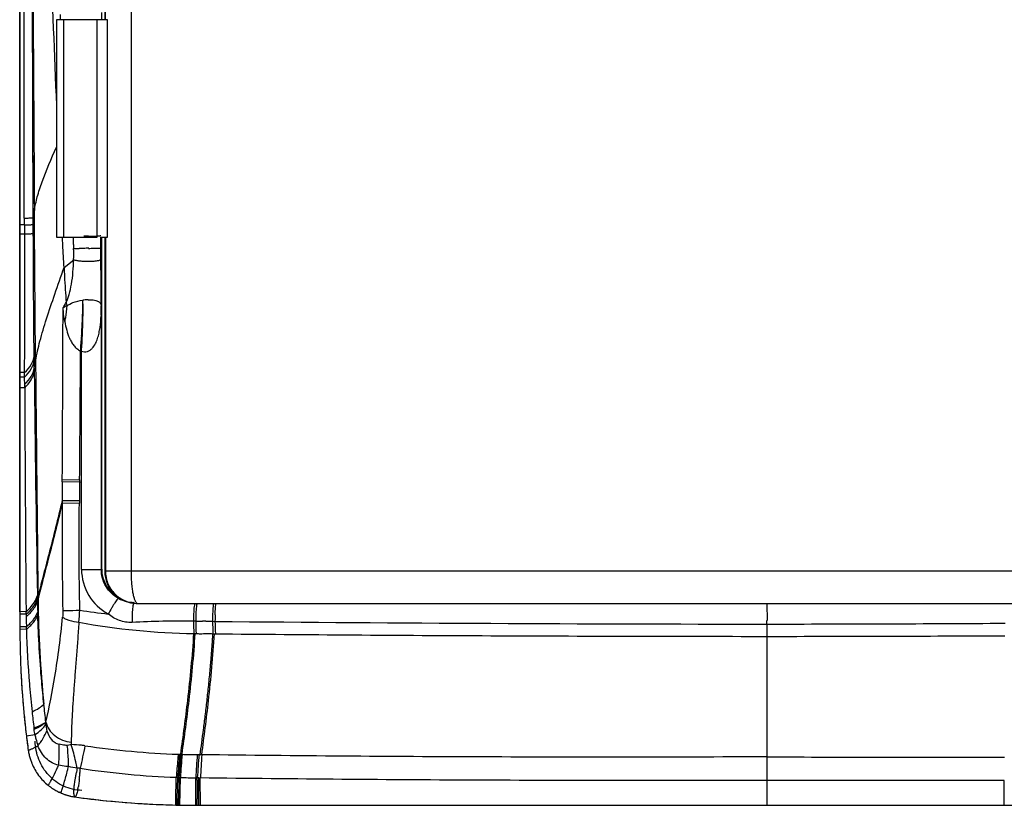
# Model space of a CAD drawing. Header units: millimetres. Extents: x 479 to 927, y 26 to 485.
# Tile 1 of 4: x 479 to 703, y 26 to 205. Entities that reach past the tile are written whole.
import ezdxf

# ---------------------------------------------------------------- set-up
doc = ezdxf.new("R2010")
doc.units = ezdxf.units.MM
doc.header["$LTSCALE"] = 30.734
doc.layers.get('0').update_dxf_attribs({"linetype": 'CONTINUOUS'})

msp = doc.modelspace()

# ---------------------------------------------------------------- linework, layer by layer
at = {"color": 7, "linetype": 'Continuous'}
for p, q in [((504.15, 430.63), (504.15, 79.76)), ((498.17, 305.21), (498.17, 205.18)), ((498.31, 205.18), (498.31, 305.21)), ((487.21, 205.18), (487.21, 155.71)), ((498.79, 205.18), (487.21, 205.18)), ((488.88, 155.71), (488.88, 205.18)), ((496.42, 155.71), (496.42, 205.18)), ((498.79, 155.71), (498.79, 205.18)), ((487.21, 155.71), (496.42, 155.71)), ((497.31, 155.71), (498.79, 155.71)), ((498.17, 155.71), (498.17, 79.76)), ((498.31, 155.71), (498.31, 79.76)), ((799.57, 79.76), (498.17, 79.76)), ((505.67, 72.4), (792.06, 72.4)), ((492.96, 29.86), (492.96, 29.87)), ((514.92, 26.52), (514.32, 26.52))]:
    msp.add_line(p, q, dxfattribs=at)
at = {"color": 6, "linetype": 'Continuous'}
for p, q in [((478.82, 158.52), (478.89, 353.41)), ((478.88, 353.41), (478.85, 158.52)), ((479.85, 160.05), (479.87, 255.96)), ((481.91, 160.14), (481.59, 255.96)), ((488.12, 205.17), (488.1, 206.35)), ((497.42, 206.85), (497.42, 205.18)), ((481.92, 156.54), (481.78, 192.21)), ((481.91, 160.14), (482.16, 161.78)), ((478.82, 158.52), (478.82, 158.52)), ((479.86, 158.52), (478.82, 158.52)), ((478.85, 158.52), (478.87, 156.47)), ((478.87, 155.58), (478.86, 158.52)), ((479.96, 156.46), (479.95, 158.52)), ((478.87, 156.47), (478.86, 156.47)), ((478.86, 156.47), (479.96, 156.46)), ((478.87, 70.49), (478.87, 155.58)), ((497.31, 153.17), (497.31, 155.71)), ((497.47, 80.22), (497.47, 155.71)), ((488.92, 148.8), (491.1, 150.58)), ((497.39, 139.96), (497.39, 80.14)), ((492.89, 80.14), (492.89, 129.8)), ((482.13, 125.93), (482.43, 127.62)), ((482.13, 125.92), (482.14, 125.14)), ((479.94, 124.91), (478.85, 124.9)), ((478.85, 124.9), (478.87, 124.9)), ((478.85, 124.9), (478.87, 67.06)), ((479.94, 123.9), (478.85, 123.9)), ((479.95, 121.45), (478.85, 121.45)), ((479.95, 121.45), (479.95, 122.24)), ((488.51, 100.58), (492.45, 100.54)), ((492.44, 99.99), (488.51, 100.04)), ((492.45, 100.54), (492.39, 95.19)), ((492.89, 99.93), (492.44, 99.99)), ((488.47, 95.24), (492.39, 95.19)), ((488.48, 95.82), (492.4, 95.78)), ((492.89, 80.14), (497.39, 80.14)), ((482.87, 73.42), (482.98, 73.89)), ((482.88, 72.85), (482.99, 73.31)), ((482.99, 73.31), (482.98, 73.89)), ((480.27, 70.52), (478.86, 70.49)), ((478.86, 70.49), (478.87, 70.49)), ((478.86, 69.97), (478.87, 69.97)), ((478.86, 69.97), (478.86, 69.97)), ((478.88, 69.97), (478.86, 69.97)), ((518.88, 68.35), (518.37, 68.36)), ((519.47, 68.34), (519.91, 68.34)), ((520.05, 68.34), (520.2, 68.34)), ((521.18, 68.34), (520.39, 68.34)), ((521.37, 68.33), (521.48, 68.33)), ((521.63, 68.33), (522.1, 68.33)), ((522.69, 68.32), (523.25, 68.31)), ((480.34, 67.09), (478.87, 67.06)), ((478.87, 67.06), (478.87, 65.02)), ((480.36, 66.51), (478.87, 66.47)), ((480.35, 66.9), (480.34, 67.09)), ((480.36, 66.51), (480.35, 66.9)), ((518.76, 65.54), (518.97, 65.54)), ((648.87, 37.49), (648.87, 64.9)), ((479.07, 57.4), (479.09, 57.16)), ((479.09, 57.39), (479.11, 57.15)), ((479.09, 57.16), (479.1, 56.79)), ((482.28, 42.48), (480.34, 42.23)), ((482.45, 39.73), (482.5, 39.75)), ((482.5, 39.75), (482.67, 39.83)), ((482.67, 39.83), (482.97, 39.98)), ((514.88, 38.09), (515.19, 38.08)), ((515.46, 38.08), (515.76, 38.07)), ((519.24, 37.99), (519.59, 37.99)), ((520.26, 37.98), (519.87, 37.98)), ((514.34, 27.59), (514.46, 32.82)), ((514.79, 32.81), (514.46, 32.82)), ((514.68, 28), (514.79, 32.81)), ((515.06, 32.8), (514.79, 32.81)), ((515.26, 26.5), (515.38, 32.79)), ((518.86, 27.53), (518.87, 32.71)), ((519.23, 32.17), (519.23, 32.71)), ((519.56, 32.7), (519.92, 32.7)), ((519.93, 26.47), (519.92, 32.7)), ((648.87, 26.5), (648.87, 32.13)), ((702.87, 26.49), (702.87, 32.14)), ((514.34, 27.59), (514.35, 28)), ((514.67, 27.59), (514.68, 27.96)), ((514.68, 27.96), (514.68, 28)), ((514.94, 27.58), (514.95, 27.96)), ((514.95, 27.96), (514.95, 27.99)), ((518.87, 26.47), (518.86, 27.95)), ((519.22, 27.92), (519.22, 27.95)), ((519.22, 27.54), (519.22, 27.92)), ((514.32, 26.52), (514.64, 26.51)), ((514.64, 26.51), (515.26, 26.5)), ((515.26, 26.5), (515.26, 26.51)), ((518.87, 26.47), (519.56, 26.47)), ((519.23, 26.47), (519.23, 26.49)), ((519.56, 26.47), (519.56, 26.49)), ((519.56, 26.47), (519.93, 26.47)), ((519.93, 26.47), (648.87, 26.47)), ((648.87, 26.47), (648.87, 26.5)), ((648.87, 26.47), (800.26, 26.47)), ((702.87, 26.47), (702.87, 26.49))]:
    msp.add_line(p, q, dxfattribs=at)
for points in [[(481.78, 192.21), (481.68, 224.15), (481.59, 255.96)], [(478.86, 156.47), (478.86, 134.94), (478.85, 124.9)], [(518.76, 65.54), (518.83, 65.54), (518.9, 65.54), (518.97, 65.53)]]:
    msp.add_lwpolyline(points, dxfattribs=at)
for centre, radius, start, end in [((24198.06, 331.46), 23716.51, 180.182394, 180.409907), ((-7489.92, 145.72), 7969.89, 359.850379, 0.07721), ((-136.1, 147.53), 627.2, 0.59759, 0.74691), ((493.33, 664.32), 508.36, 270.1327, 270.2529), ((494.5, 409.71), 253.74, 270.2423, 270.4345), ((802.5, 157.76), 311.45, 180.678, 180.8555), ((437.83, 151.85), 53.28, 358.6334, 1.3547), ((496.2, -59.66), 212.84, 90.756, 91.0319), ((497.23, -132.64), 285.83, 90.5447, 90.7689), ((494.68, 131.6), 9.87, 93.0075, 98.603), ((413.91, 139.4), 79.32, 1.2783, 1.4165), ((433.61, 141.04), 59.59, 0.1325, 0.3063), ((421.56, 141.05), 71.64, 359.242, 0.1023), ((404.36, 139.21), 88.87, 0.5709, 1.2641), ((494.69, 131.54), 9.93, 91.8396, 93.0547), ((-11003.6, 172.27), 11492.33, 359.642535, 359.8375), ((381.51, 139.05), 111.72, 359.3584, 0.5342), ((512.63, 139.14), 15.35, 175.5562, 181.8801), ((494.42, 140.87), 2.96, 349.5644, 359.6815), ((663.71, 143.17), 166.35, 180.7974, 181.1045), ((339.07, 143.18), 154.16, 356.5402, 357.6089), ((344.1, 142.97), 149.13, 357.6112, 358.0178), ((360.6, 139.32), 132.62, 357.6404, 358.8823), ((366.88, 139.19), 126.35, 358.8876, 359.369), ((512.87, 139.15), 15.59, 181.8697, 185.0012), ((287.81, 146.62), 205.54, 355.3102, 356.291), ((355.83, 139.53), 137.4, 355.9366, 357.4021), ((333.92, 143.49), 159.32, 356.3394, 356.5394), ((358.56, 139.41), 134.67, 357.4031, 357.6414), ((-6687.09, 166.72), 7179.85, 359.471806, 359.705453), ((493.85, 143.41), 13.65, 264.9773, 265.9443), ((22086.28, 322.67), 21604.73, 180.517263, 180.659768), ((6454.03, 183.53), 5972.18, 180.560184, 181.049091), ((10977.2, 161.11), 10497.32, 180.216479, 180.494486), ((2338.48, 82.61), 1850.06, 179.46027, 179.59069), ((504.4, 80.15), 11.51, 180.0444, 241.9316), ((536.27, 74.77), 53.42, 180.6329, 181.4462), ((701.09, 75.97), 218.24, 180.8208, 181.4539), ((752.36, 76.42), 269.39, 180.6608, 185.7457), ((504.89, 80.13), 7.5, 241.822, 269.8789), ((472.41, 78.8), 12.28, 309.9272, 313.0944), ((414.53, 75.44), 78.11, 354.6058, 356.6323), ((516.86, 228.58), 159.6, 261.2244, 263.5699), ((556.29, 68.58), 37.92, 178.4256, 180.3373), ((556.73, 68.59), 37.85, 178.4248, 180.0107), ((561.88, 68.58), 39.19, 178.4684, 180.007), ((561.46, 68.6), 38.2, 178.1845, 180.0397), ((584.58, 70.35), 104.29, 180.5299, 181.3647), ((546.92, 69.54), 66.62, 181.4352, 182.1016), ((474.31, 74.77), 9.75, 316.4491, 317.5296), ((474.71, 73.89), 9.27, 317.1937, 318.465), ((475.11, 73.53), 8.74, 318.4603, 320.2457), ((476.65, 72.36), 6.8, 325.6702, 327.5116), ((520.73, 223.9), 158.37, 259.656, 269.176), ((516.46, -176.31), 244.68, 89.5524, 92.8298), ((606.86, 69.83), 88.51, 180.953, 182.7783), ((607.3, 69.83), 88.44, 180.9587, 182.7866), ((557.59, 68.58), 38.71, 179.9995, 180.331), ((582.11, 68.63), 59.42, 180.0546, 180.3014), ((613.93, 70.01), 91.25, 181.064, 182.8378), ((617.78, 70.12), 94.54, 181.0936, 182.8092), ((663.02, 15647.62), 15579.94, 269.486015, 269.947964), ((268.39, 68.14), 380.47, 359.9319, 0.0571), ((624.34, 14800), 14732.33, 270.095403, 270.30614), ((677.43, 66.49), 198.56, 180.4265, 182.2988), ((471.9, 76.86), 13.37, 309.2115, 310.0052), ((707.63, 72.62), 227.36, 181.54, 184.6857), ((627.38, 17993.37), 17928.49, 270.068653, 270.24162), ((679.88, 66.57), 201.02, 182.2938, 182.6168), ((680.31, 66.59), 201.44, 182.79, 184.2886), ((714, 73.06), 233.74, 184.78, 186.2205), ((679.97, 66.57), 201.1, 184.2891, 184.4533), ((680.07, 66.58), 201.2, 184.4533, 184.6032), ((680.17, 66.59), 201.31, 184.6032, 184.8316), ((680.46, 66.61), 201.59, 184.8317, 185.858), ((717.46, 73.44), 237.23, 186.2207, 187.1198), ((680.69, 66.64), 201.83, 185.8579, 186.945), ((493.23, 45.24), 8.46, 178.8786, 182.3449), ((680.44, 66.6), 201.57, 186.945, 187.3224), ((679.87, 66.53), 201, 187.3222, 187.8728), ((505.83, 47.59), 24.09, 192.2305, 194.3826), ((507.2, 47.96), 25.51, 194.4287, 198.2345), ((568.22, 40.77), 77.67, 179.9556, 180.3727), ((492.55, 40.63), 11.9, 187.8733, 188.6849), ((492.6, 40.64), 11.95, 188.6848, 189.3989), ((492.77, 40.67), 12.12, 189.4082, 193.8804), ((461.39, 83.51), 48.59, 295.0128, 295.3052), ((449.04, 109.63), 77.48, 295.307, 295.5403), ((852.84, -36.43), 367.22, 167.9833, 168.8023), ((520.87, 221.95), 183.96, 261.4953, 268.1333), ((493.01, 40.73), 12.37, 193.8796, 198.2206), ((493.17, 40.78), 12.54, 198.2187, 202.0042), ((493.23, 40.8), 12.6, 202.0016, 202.4091), ((1051.09, -5.11), 537.64, 175.3916, 175.9549), ((1009.52, -2.25), 495.71, 175.3342, 175.9454), ((1051.52, -4.18), 537.42, 175.4913, 176.0551), ((523.87, 328.97), 291.02, 268.4034, 269.0866), ((937.85, 6.26), 419.82, 175.6655, 176.3875), ((945.83, 6.33), 427.41, 175.7533, 176.4624), ((948.16, 8.32), 428.92, 176.0355, 176.742), ((681.44, 7553.49), 7516.07, 269.751705, 270.163529), ((266.2, 139.15), 244.5, 334.8011, 334.9338), ((590.63, 13.75), 100.98, 168.4141, 168.9261), ((440.9, 38.05), 51.81, 354.4069, 355.4147), ((443.51, 37.84), 49.18, 355.4099, 356.5422), ((521.18, 221.51), 188.8, 261.294, 267.9597), ((458.48, 46.93), 31.24, 332.4229, 332.5488), ((529.24, 25.68), 38.43, 169.4701, 170.0127), ((542.72, 23.17), 52.15, 168.9752, 169.4677), ((436.57, 38.48), 56.15, 353.6754, 353.9385), ((438.2, 38.31), 54.51, 353.9376, 354.4125), ((1466.96, 8.99), 952.2, 178.56694, 178.85659), ((521.7, 272.24), 239.54, 268.4861, 269.3222), ((1603.51, 28.6), 1084.28, 179.8113, 180.03431), ((-1115.6, 28.48), 1635.17, 359.98029, 0.14814), ((483.98, 32.15), 1.74, 319.1507, 321.4401), ((493.26, 40.91), 12.7, 231.1975, 233.9759), ((483.38, 32.62), 2.5, 321.4568, 323.8573), ((482.66, 33.16), 3.4, 323.8002, 324.9931), ((492.73, 40.17), 11.79, 233.9062, 236.8947), ((492.27, 39.49), 10.97, 236.9501, 237.3938), ((493.75, 41.95), 13.85, 242.0091, 244.1211), ((493.16, 40.77), 12.53, 244.1879, 246.5903), ((493.21, 40.9), 12.67, 246.5755, 247.3622), ((493.2, 40.85), 12.62, 247.3604, 250.7316), ((500.61, 29.42), 9.54, 176.0942, 176.5163), ((511.17, 28.45), 20.15, 173.3329, 173.9072), ((481.62, 32.3), 10.66, 347.0263, 347.2307), ((479.81, 32.69), 12.52, 347.3041, 349.6002), ((476.62, 33.28), 15.77, 349.6039, 350.7847), ((493.17, 40.78), 12.54, 250.7339, 251.7349), ((493.16, 40.76), 12.52, 251.7352, 252.5362), ((493.17, 40.77), 12.53, 252.5365, 255.7355), ((493.16, 40.76), 12.52, 255.7358, 256.8208), ((493.16, 40.73), 12.48, 256.8207, 257.2155), ((493.06, 40.29), 12.04, 257.1892, 262), ((518.99, 227.43), 200.97, 262.1046, 266.2837), ((519.04, 228.21), 201.75, 266.2844, 266.4801), ((519.01, 227.69), 201.23, 266.4799, 266.9607), ((518.88, 224.95), 198.48, 266.9579, 268.6851), ((518.88, 224.49), 198.02, 268.9522, 269.9957)]:
    msp.add_arc(centre, radius, start, end, dxfattribs=at)
at = {"color": 7, "linetype": 'Continuous'}
for centre, radius, start, end in [((486.97, 57.15), 7.87, 179.9997, 182.7735), ((680.94, 66.65), 202.07, 182.8031, 186.9411), ((680.12, 66.57), 201.26, 186.9446, 187.8719), ((492.65, 40.65), 12, 187.8866, 189.431), ((488.63, 39.98), 7.93, 189.4272, 195.98), ((491.36, 36.06), 7.48, 245.4967, 246.1883), ((491.5, 36.38), 7.83, 246.2069, 249.288), ((493.17, 40.77), 12.53, 249.268, 250.7382), ((493.13, 40.68), 12.43, 250.7383, 252.5547), ((493.17, 40.79), 12.55, 252.5544, 253.5863), ((493.22, 40.96), 12.73, 253.5889, 255.7191), ((493.27, 41.16), 12.93, 255.7172, 257.1494), ((493.04, 40.11), 11.86, 257.0902, 261.9753), ((518.96, 227.23), 200.76, 262.1058, 268.6761)]:
    msp.add_arc(centre, radius, start, end, dxfattribs=at)
at = {"color": 6, "linetype": 'Continuous'}
msp.add_ellipse((504.97, 80.22), major_axis=(5.3, 5.3), ratio=0.999924, start_param=2.356233, end_param=3.430031, dxfattribs=at)
at = {"color": 7, "linetype": 'Continuous'}
msp.add_ellipse((505.53, 79.76), major_axis=(7.37, 0), ratio=0.999962, start_param=3.141593, end_param=4.712389, dxfattribs=at)
at = {"color": 6, "linetype": 'Continuous'}
for points, knots in [([(484.89, 255.96), (485.14, 244.21), (485.77, 220.78), (486.67, 197.36), (487.19, 185.68)], [0, 0, 0, 0, 0.50114, 1, 1, 1, 1]), ([(482.16, 161.79), (482.31, 162.82), (482.81, 165.02), (484.38, 169.87), (486, 173.59), (487.17, 176.17)], [0, 0, 0, 0, 0.205408, 0.442497, 1, 1, 1, 1]), ([(482.43, 127.63), (482.4, 130.41), (482.3, 141.8), (482.22, 153.19), (482.16, 161.79)], [0, 0, 0, 0, 0.244951, 1, 1, 1, 1]), ([(479.94, 160.05), (480.2, 160.05), (480.65, 160.07), (481.24, 160.09), (481.64, 160.11), (481.84, 160.12), (481.91, 160.14)], [0, 0, 0, 0, 0.395012, 0.69446, 0.89646, 1, 1, 1, 1]), ([(479.95, 158.52), (480.21, 158.53), (480.67, 158.53), (481.25, 158.55), (481.65, 158.57), (481.85, 158.58), (481.91, 158.59)], [0, 0, 0, 0, 0.39461, 0.693933, 0.896095, 1, 1, 1, 1]), ([(479.96, 156.46), (480.22, 156.47), (480.67, 156.48), (481.26, 156.5), (481.65, 156.52), (481.85, 156.53), (481.92, 156.54)], [0, 0, 0, 0, 0.394285, 0.693493, 0.89575, 1, 1, 1, 1]), ([(482.1, 128.65), (482.08, 130.9), (481.99, 140.19), (481.94, 149.49), (481.92, 156.52)], [0, 0, 0, 0, 0.242469, 1, 1, 1, 1]), ([(488.92, 148.8), (488.82, 150.53), (488.7, 152.83), (488.57, 155.13), (488.54, 155.71)], [0, 0, 0, 0, 0.750032, 1, 1, 1, 1]), ([(497.3, 155.98), (497.27, 155.98), (497.19, 155.98), (496.9, 155.97), (496.64, 155.97), (496.43, 155.97)], [0, 0, 0, 0, 0.084985, 0.284683, 1, 1, 1, 1]), ([(491.08, 153.11), (491.15, 153.11), (491.58, 153.13), (492, 153.14), (492.37, 153.14)], [0, 0, 0, 0, 0.152145, 1, 1, 1, 1]), ([(494.51, 153.17), (494.87, 153.17), (495.53, 153.18), (496.3, 153.18), (496.8, 153.18), (497.06, 153.18), (497.22, 153.17), (497.3, 153.17), (497.33, 153.17)], [0, 0, 0, 0, 0.381242, 0.699153, 0.821537, 0.914283, 0.974335, 1, 1, 1, 1]), ([(497.31, 150.64), (497.31, 150.85), (497.31, 151.69), (497.31, 152.53), (497.31, 153.17)], [0, 0, 0, 0, 0.248479, 1, 1, 1, 1]), ([(489.38, 140.86), (489.67, 141.44), (490.15, 142.81), (490.85, 146.04), (491.05, 148.71), (491.1, 150.58)], [0, 0, 0, 0, 0.196306, 0.434778, 1, 1, 1, 1]), ([(494.31, 150.16), (493.96, 150.16), (493.28, 150.18), (492.36, 150.26), (491.64, 150.39), (491.23, 150.5), (491.1, 150.58)], [0, 0, 0, 0, 0.324676, 0.619341, 0.852192, 1, 1, 1, 1]), ([(497.31, 150.64), (497.31, 150.6), (497.24, 150.51), (496.94, 150.39), (496.33, 150.26), (495.41, 150.18), (494.69, 150.16), (494.31, 150.16)], [0, 0, 0, 0, 0.036745, 0.099433, 0.313795, 0.627768, 1, 1, 1, 1]), ([(497.37, 140.85), (497.36, 141.46), (497.33, 144.72), (497.32, 147.99), (497.31, 150.64)], [0, 0, 0, 0, 0.187211, 1, 1, 1, 1]), ([(482.43, 127.63), (482.69, 129.11), (483.44, 132.29), (484.96, 137.32), (486.85, 142.89), (488.22, 146.78), (488.92, 148.8)], [0, 0, 0, 0, 0.20388, 0.442354, 0.710199, 1, 1, 1, 1]), ([(488.92, 148.8), (488.94, 148.13), (489.01, 146.47), (489.19, 143.82), (489.32, 141.85), (489.38, 140.86)], [0, 0, 0, 0, 0.2524, 0.626119, 1, 1, 1, 1]), ([(489.6, 140.13), (490.02, 140.39), (491.14, 141.03), (492.42, 141.26), (493.2, 141.36)], [0, 0, 0, 0, 0.386211, 1, 1, 1, 1]), ([(494.37, 141.46), (494.64, 141.47), (495.14, 141.47), (495.81, 141.41), (496.33, 141.26), (496.71, 141.12), (496.98, 140.94), (497.18, 140.67), (497.28, 140.47), (497.32, 140.33)], [0, 0, 0, 0, 0.241095, 0.439899, 0.59268, 0.709152, 0.800007, 0.877047, 1, 1, 1, 1]), ([(488.69, 139.68), (488.75, 139.76), (489, 140.14), (489.23, 140.54), (489.38, 140.86)], [0, 0, 0, 0, 0.226093, 1, 1, 1, 1]), ([(489.6, 140.13), (489.52, 140.08), (489.22, 139.92), (488.91, 139.76), (488.69, 139.68)], [0, 0, 0, 0, 0.283345, 1, 1, 1, 1]), ([(489.08, 136.49), (488.94, 137.28), (488.8, 138.34), (488.71, 139.41), (488.69, 139.68)], [0, 0, 0, 0, 0.748807, 1, 1, 1, 1]), ([(489.08, 136.49), (489.16, 136.79), (489.42, 137.99), (489.57, 139.21), (489.6, 140.13)], [0, 0, 0, 0, 0.254533, 1, 1, 1, 1]), ([(493.14, 137.81), (493.14, 138), (493.17, 138.77), (493.19, 139.53), (493.2, 140.1)], [0, 0, 0, 0, 0.256217, 1, 1, 1, 1]), ([(497.32, 140.33), (497.36, 140.23), (497.37, 140.1), (497.38, 139.98), (497.39, 139.96)], [0, 0, 0, 0, 0.851014, 1, 1, 1, 1]), ([(492.89, 129.8), (493.1, 129.71), (493.55, 129.59), (494.24, 129.68), (494.84, 129.99), (495.49, 130.56), (496.08, 131.47), (496.56, 132.66), (496.89, 133.9), (497.19, 135.61), (497.29, 136.92), (497.34, 137.79)], [0, 0, 0, 0, 0.065773, 0.131067, 0.194731, 0.256966, 0.379426, 0.501749, 0.624802, 0.748797, 1, 1, 1, 1]), ([(489.08, 136.49), (489.2, 135.85), (489.48, 134.58), (489.98, 133.04), (490.56, 131.88), (491.1, 131.05), (491.79, 130.33), (492.36, 129.98), (492.66, 129.81)], [0, 0, 0, 0, 0.248183, 0.496118, 0.619909, 0.744705, 0.87082, 1, 1, 1, 1]), ([(479.94, 124.91), (480.51, 125.45), (481.47, 126.58), (482, 127.98), (482.1, 128.65)], [0, 0, 0, 0, 0.537493, 1, 1, 1, 1]), ([(479.94, 123.9), (480.51, 124.45), (481.47, 125.57), (482.01, 126.97), (482.11, 127.63)], [0, 0, 0, 0, 0.539469, 1, 1, 1, 1]), ([(479.95, 122.24), (480.52, 122.77), (481.48, 123.88), (482.03, 125.27), (482.13, 125.92)], [0, 0, 0, 0, 0.540415, 1, 1, 1, 1]), ([(479.95, 121.45), (480.52, 121.99), (481.48, 123.1), (482.04, 124.48), (482.14, 125.14)], [0, 0, 0, 0, 0.540224, 1, 1, 1, 1]), ([(488.47, 95.82), (487.53, 91.69), (486.05, 85.87), (484.14, 78.58), (483.33, 75.38), (482.98, 73.89)], [0, 0, 0, 0, 0.562057, 0.797543, 1, 1, 1, 1]), ([(488.47, 95.24), (487.55, 91.17), (486.08, 85.37), (484.17, 78.08), (483.35, 74.82), (482.99, 73.31)], [0, 0, 0, 0, 0.554147, 0.793206, 1, 1, 1, 1]), ([(501.35, 73.52), (500.17, 74.15), (498.13, 76.08), (497.39, 78.8), (497.39, 80.14)], [0, 0, 0, 0, 0.499124, 1, 1, 1, 1]), ([(480.27, 70.52), (480.59, 70.8), (481.67, 71.84), (482.54, 73.15), (482.86, 74.18)], [0, 0, 0, 0, 0.281517, 1, 1, 1, 1]), ([(480.28, 69.94), (480.6, 70.2), (481.66, 71.19), (482.55, 72.43), (482.87, 73.42)], [0, 0, 0, 0, 0.28487, 1, 1, 1, 1]), ([(480.8, 69.84), (481.05, 70.07), (481.91, 70.95), (482.6, 72.01), (482.88, 72.85)], [0, 0, 0, 0, 0.279001, 1, 1, 1, 1]), ([(482.87, 73.42), (482.87, 73.37), (482.86, 73.18), (482.87, 72.99), (482.88, 72.85)], [0, 0, 0, 0, 0.268576, 1, 1, 1, 1]), ([(501.35, 73.52), (501.31, 73.53), (501.19, 73.46), (501.03, 73.29), (500.77, 72.97), (500.46, 72.52), (500.11, 71.96), (499.59, 71.11), (499.22, 70.44), (498.98, 69.99)], [0, 0, 0, 0, 0.02554, 0.082074, 0.17602, 0.305141, 0.463779, 0.640534, 1, 1, 1, 1]), ([(504.88, 72.63), (504.83, 72.62), (504.74, 72.5), (504.66, 72.24), (504.56, 71.8), (504.45, 70.93), (504.38, 69.66), (504.37, 68.61), (504.38, 68.07)], [0, 0, 0, 0, 0.027607, 0.086182, 0.18309, 0.315395, 0.652662, 1, 1, 1, 1]), ([(518.65, 72.4), (518.61, 72.26), (518.54, 71.91), (518.43, 70.98), (518.4, 70.2), (518.38, 69.62)], [0, 0, 0, 0, 0.1573, 0.385718, 1, 1, 1, 1]), ([(519.16, 72.4), (519.12, 72.26), (519.05, 71.9), (518.94, 70.98), (518.91, 70.2), (518.89, 69.63)], [0, 0, 0, 0, 0.1573, 0.385699, 1, 1, 1, 1]), ([(522.97, 72.4), (522.92, 72.26), (522.86, 71.91), (522.76, 70.99), (522.72, 70.2), (522.71, 69.63)], [0, 0, 0, 0, 0.156158, 0.384274, 1, 1, 1, 1]), ([(523.28, 69.81), (523.29, 70.35), (523.33, 71.08), (523.43, 71.94), (523.49, 72.27), (523.53, 72.4)], [0, 0, 0, 0, 0.615024, 0.842609, 1, 1, 1, 1]), ([(648.86, 72.43), (648.86, 72.25), (648.87, 70.95), (648.87, 69.65), (648.87, 68.52)], [0, 0, 0, 0, 0.137671, 1, 1, 1, 1]), ([(480.28, 69.94), (480.08, 69.95), (479.69, 69.98), (479.21, 69.98), (478.94, 69.98), (478.86, 69.97)], [0, 0, 0, 0, 0.420151, 0.842322, 1, 1, 1, 1]), ([(481.5, 68.19), (481.67, 68.37), (482.24, 69.05), (482.71, 69.83), (482.93, 70.44)], [0, 0, 0, 0, 0.272589, 1, 1, 1, 1]), ([(482.39, 68.71), (482.45, 68.8), (482.66, 69.15), (482.84, 69.53), (482.94, 69.82)], [0, 0, 0, 0, 0.259993, 1, 1, 1, 1]), ([(484.32, 49.45), (484.14, 51.16), (483.48, 57.93), (483.09, 64.73), (482.94, 69.82)], [0, 0, 0, 0, 0.253165, 1, 1, 1, 1]), ([(488.62, 70.75), (488.63, 70.63), (488.63, 70.14), (488.61, 69.65), (488.57, 69.29)], [0, 0, 0, 0, 0.254008, 1, 1, 1, 1]), ([(488.62, 70.75), (488.83, 70.76), (490.13, 70.79), (491.42, 70.83), (492.51, 70.85)], [0, 0, 0, 0, 0.159438, 1, 1, 1, 1]), ([(504.38, 68.07), (503.41, 68.02), (501.43, 68.34), (499.73, 69.36), (498.98, 69.99)], [0, 0, 0, 0, 0.498878, 1, 1, 1, 1]), ([(480.34, 67.09), (480.44, 67.17), (480.8, 67.48), (481.14, 67.8), (481.38, 68.05)], [0, 0, 0, 0, 0.259578, 1, 1, 1, 1]), ([(480.5, 66.62), (480.59, 66.7), (480.95, 67.01), (481.28, 67.33), (481.52, 67.59)], [0, 0, 0, 0, 0.260141, 1, 1, 1, 1]), ([(481.83, 67.95), (481.87, 67.99), (482.02, 68.18), (482.17, 68.38), (482.27, 68.53)], [0, 0, 0, 0, 0.255938, 1, 1, 1, 1]), ([(484.77, 45.4), (485.56, 48.84), (487.1, 56.77), (488.14, 64.77), (488.57, 69.29)], [0, 0, 0, 0, 0.437207, 1, 1, 1, 1]), ([(488.57, 69.29), (488.74, 69.14), (489.22, 68.86), (490.45, 68.39), (491.53, 68.19), (492.3, 68.1)], [0, 0, 0, 0, 0.17694, 0.410731, 1, 1, 1, 1]), ([(492.3, 68.1), (492.2, 66.8), (492.02, 64.22), (491.72, 60.43), (491.43, 56.75), (491.17, 53.22), (490.92, 49.86), (490.67, 45.75), (490.56, 42.75), (490.55, 40.83)], [0, 0, 0, 0, 0.143438, 0.283037, 0.418076, 0.547817, 0.671535, 0.788572, 1, 1, 1, 1]), ([(648.87, 64.9), (648.87, 65.12), (648.87, 66.05), (648.87, 66.98), (648.87, 67.69)], [0, 0, 0, 0, 0.238123, 1, 1, 1, 1]), ([(515.46, 38.08), (516.02, 42.17), (517.26, 51.3), (518.13, 60.47), (518.46, 65.54)], [0, 0, 0, 0, 0.448873, 1, 1, 1, 1]), ([(515.76, 38.07), (516.33, 42.15), (517.56, 51.27), (518.44, 60.45), (518.76, 65.54)], [0, 0, 0, 0, 0.446909, 1, 1, 1, 1]), ([(518.97, 65.53), (519.28, 65.52), (520.08, 65.49), (521.35, 65.54), (522.31, 65.52), (522.79, 65.5)], [0, 0, 0, 0, 0.250174, 0.624825, 1, 1, 1, 1]), ([(519.87, 37.98), (519.99, 38.89), (520.26, 40.79), (520.65, 43.74), (521.06, 46.92), (521.38, 49.7), (521.64, 52.02), (521.83, 53.83), (522.01, 55.68), (522.16, 57.25), (522.27, 58.52), (522.35, 59.49), (522.43, 60.47), (522.51, 61.46), (522.57, 62.29), (522.62, 62.96), (522.66, 63.46), (522.68, 63.88), (522.71, 64.22), (522.72, 64.47), (522.74, 64.73), (522.75, 64.94), (522.76, 65.11), (522.77, 65.22), (522.77, 65.3), (522.78, 65.37), (522.77, 65.43), (522.81, 65.48), (522.79, 65.5)], [0, 0, 0, 0, 0.099508, 0.207424, 0.323286, 0.446484, 0.510635, 0.576382, 0.643648, 0.712354, 0.747223, 0.782422, 0.817942, 0.853772, 0.889903, 0.908078, 0.926324, 0.94464, 0.953824, 0.963025, 0.972242, 0.981477, 0.9861, 0.990729, 0.993038, 0.995376, 0.997635, 1, 1, 1, 1]), ([(520.26, 37.98), (520.79, 42.06), (521.98, 51.21), (522.82, 60.4), (523.14, 65.49)], [0, 0, 0, 0, 0.4464, 1, 1, 1, 1]), ([(523.34, 65.49), (544.24, 65.28), (586.08, 65.01), (627.93, 64.91), (648.87, 64.9)], [0, 0, 0, 0, 0.499548, 1, 1, 1, 1]), ([(481.63, 47.74), (482.19, 48), (483.14, 48.49), (484.01, 49.12), (484.32, 49.45)], [0, 0, 0, 0, 0.574341, 1, 1, 1, 1]), ([(482.07, 44.04), (482.61, 44.26), (483.55, 44.65), (484.44, 45.14), (484.77, 45.4)], [0, 0, 0, 0, 0.579876, 1, 1, 1, 1]), ([(482.1, 43.76), (482.65, 44.01), (483.58, 44.49), (484.45, 45.1), (484.77, 45.4)], [0, 0, 0, 0, 0.574448, 1, 1, 1, 1]), ([(482.28, 42.48), (482.81, 42.85), (483.72, 43.58), (484.5, 44.46), (484.78, 44.89)], [0, 0, 0, 0, 0.553398, 1, 1, 1, 1]), ([(484.77, 45.4), (484.92, 44.81), (485.44, 43.65), (487.22, 41.72), (489.21, 40.97), (490.55, 40.83)], [0, 0, 0, 0, 0.23485, 0.48079, 1, 1, 1, 1]), ([(484.78, 44.89), (484.79, 44.77), (484.82, 44.28), (484.9, 43.79), (485.01, 43.43)], [0, 0, 0, 0, 0.242956, 1, 1, 1, 1]), ([(483.82, 41.17), (483.95, 41.36), (484.4, 42.08), (484.78, 42.85), (485.01, 43.43)], [0, 0, 0, 0, 0.268637, 1, 1, 1, 1]), ([(485.01, 43.43), (485.21, 42.71), (485.71, 41.66), (486.81, 40.7), (487.45, 40.43), (487.77, 40.35)], [0, 0, 0, 0, 0.52392, 0.770202, 1, 1, 1, 1]), ([(482.97, 39.98), (483.05, 40.08), (483.34, 40.47), (483.62, 40.87), (483.82, 41.17)], [0, 0, 0, 0, 0.257997, 1, 1, 1, 1]), ([(487.67, 35.56), (487.71, 35.98), (487.83, 37.58), (487.85, 39.18), (487.77, 40.35)], [0, 0, 0, 0, 0.266533, 1, 1, 1, 1]), ([(489.64, 40.1), (489.48, 40.1), (488.85, 40.13), (488.22, 40.23), (487.77, 40.35)], [0, 0, 0, 0, 0.256825, 1, 1, 1, 1]), ([(480.76, 39), (480.79, 39), (480.94, 39.05), (481.08, 39.1), (481.19, 39.15)], [0, 0, 0, 0, 0.172985, 1, 1, 1, 1]), ([(481.19, 39.15), (481.25, 39.17), (481.5, 39.28), (481.74, 39.39), (481.94, 39.49)], [0, 0, 0, 0, 0.209436, 1, 1, 1, 1]), ([(487.67, 35.56), (487.15, 35.7), (486.13, 36.1), (484.33, 37.44), (483.37, 38.92), (482.97, 39.98)], [0, 0, 0, 0, 0.2419, 0.489318, 1, 1, 1, 1]), ([(490.55, 40.26), (490.48, 40.24), (490.19, 40.14), (489.88, 40.1), (489.64, 40.1)], [0, 0, 0, 0, 0.243485, 1, 1, 1, 1]), ([(489.95, 35.26), (489.94, 35.69), (489.89, 37.31), (489.78, 38.92), (489.64, 40.1)], [0, 0, 0, 0, 0.267907, 1, 1, 1, 1]), ([(493.67, 40.02), (493.41, 40.06), (492.37, 40.19), (491.33, 40.26), (490.55, 40.26)], [0, 0, 0, 0, 0.251858, 1, 1, 1, 1]), ([(491.9, 34.93), (491.8, 35.41), (491.42, 37.2), (490.95, 38.98), (490.55, 40.26)], [0, 0, 0, 0, 0.267571, 1, 1, 1, 1]), ([(514.88, 38.09), (514.84, 37.7), (514.69, 35.94), (514.56, 34.18), (514.46, 32.82)], [0, 0, 0, 0, 0.226192, 1, 1, 1, 1]), ([(481.58, 36), (481.98, 35.03), (483.02, 33.19), (484.48, 31.67), (485.29, 31.01)], [0, 0, 0, 0, 0.500129, 1, 1, 1, 1]), ([(648.87, 37.5), (627.42, 37.4), (584.55, 37.39), (541.68, 37.69), (520.26, 37.98)], [0, 0, 0, 0, 0.50018, 1, 1, 1, 1]), ([(648.87, 32.12), (648.87, 32.62), (648.87, 34.41), (648.87, 36.2), (648.87, 37.49)], [0, 0, 0, 0, 0.278346, 1, 1, 1, 1]), ([(486.21, 32.53), (486.3, 32.71), (486.72, 33.54), (487.12, 34.38), (487.43, 35.05)], [0, 0, 0, 0, 0.213658, 1, 1, 1, 1]), ([(489.95, 35.26), (489.75, 35.28), (488.99, 35.36), (488.23, 35.47), (487.67, 35.56)], [0, 0, 0, 0, 0.262019, 1, 1, 1, 1]), ([(488.72, 30.87), (488.79, 31.12), (489.14, 32.31), (489.47, 33.5), (489.73, 34.45)], [0, 0, 0, 0, 0.205177, 1, 1, 1, 1]), ([(489.73, 34.45), (489.75, 34.52), (489.82, 34.79), (489.9, 35.05), (489.95, 35.26)], [0, 0, 0, 0, 0.244976, 1, 1, 1, 1]), ([(491.9, 34.93), (491.88, 34.85), (491.82, 34.55), (491.76, 34.25), (491.71, 34.03)], [0, 0, 0, 0, 0.255307, 1, 1, 1, 1]), ([(492.6, 34.88), (492.43, 34.93), (492.19, 34.96), (491.96, 34.94), (491.9, 34.93)], [0, 0, 0, 0, 0.755583, 1, 1, 1, 1]), ([(485.44, 31.21), (485.48, 31.25), (485.62, 31.47), (485.76, 31.7), (485.86, 31.89)], [0, 0, 0, 0, 0.208492, 1, 1, 1, 1]), ([(485.86, 31.89), (485.88, 31.93), (485.99, 32.12), (486.1, 32.32), (486.17, 32.47)], [0, 0, 0, 0, 0.231812, 1, 1, 1, 1]), ([(491.39, 32.34), (491.36, 32.2), (491.28, 31.69), (491.2, 31.17), (491.16, 30.79)], [0, 0, 0, 0, 0.269841, 1, 1, 1, 1]), ([(492.38, 32.3), (492.37, 32.16), (492.31, 31.64), (492.24, 31.13), (492.18, 30.75)], [0, 0, 0, 0, 0.269694, 1, 1, 1, 1]), ([(648.87, 32.12), (627.38, 32.06), (584.39, 32.1), (541.41, 32.42), (519.92, 32.7)], [0, 0, 0, 0, 0.500001, 1, 1, 1, 1]), ([(488.18, 29.28), (488.27, 29.47), (488.44, 29.99), (488.61, 30.51), (488.71, 30.84)], [0, 0, 0, 0, 0.387395, 1, 1, 1, 1]), ([(491.08, 30), (491.06, 29.67), (491.05, 29.11), (491.23, 28.53), (491.39, 28.37)], [0, 0, 0, 0, 0.600669, 1, 1, 1, 1]), ([(491.13, 30.59), (491.13, 30.55), (491.11, 30.37), (491.1, 30.2), (491.09, 30.07)], [0, 0, 0, 0, 0.260593, 1, 1, 1, 1]), ([(492.01, 29.9), (491.94, 29.57), (491.81, 29.11), (491.58, 28.6), (491.46, 28.43), (491.39, 28.37)], [0, 0, 0, 0, 0.619419, 0.837806, 1, 1, 1, 1]), ([(514.32, 26.52), (514.32, 26.57), (514.33, 26.93), (514.33, 27.29), (514.34, 27.59)], [0, 0, 0, 0, 0.15162, 1, 1, 1, 1]), ([(514.64, 26.51), (514.65, 26.57), (514.66, 26.93), (514.67, 27.29), (514.67, 27.59)], [0, 0, 0, 0, 0.150085, 1, 1, 1, 1]), ([(514.92, 26.51), (514.92, 26.56), (514.93, 26.92), (514.93, 27.28), (514.94, 27.58)], [0, 0, 0, 0, 0.151482, 1, 1, 1, 1]), ([(519.23, 26.49), (519.23, 26.55), (519.22, 26.9), (519.22, 27.24), (519.22, 27.54)], [0, 0, 0, 0, 0.157907, 1, 1, 1, 1]), ([(519.56, 26.49), (519.56, 26.56), (519.57, 27.04), (519.57, 27.51), (519.57, 27.91)], [0, 0, 0, 0, 0.149258, 1, 1, 1, 1])]:
    msp.add_open_spline(points, degree=3, knots=knots, dxfattribs=at)
for points in [[(479.85, 160.05), (479.87, 159.54), (479.86, 159.03), (479.86, 158.52)], [(494.51, 155.96), (494.13, 155.96), (493.76, 155.96), (493.38, 155.96)], [(489.38, 140.86), (489.43, 140.61), (489.5, 140.36), (489.6, 140.13)], [(497.39, 139.96), (497.39, 139.24), (497.37, 138.51), (497.34, 137.79)], [(482.11, 127.63), (482.11, 127.97), (482.11, 128.31), (482.1, 128.65)], [(482.13, 125.93), (482.13, 126.49), (482.12, 127.06), (482.11, 127.63)], [(479.94, 123.9), (479.94, 124.24), (479.94, 124.57), (479.94, 124.91)], [(479.95, 122.24), (479.95, 122.79), (479.94, 123.35), (479.94, 123.9)], [(488.51, 100.04), (488.5, 100.22), (488.51, 100.4), (488.51, 100.58)], [(488.47, 95.24), (488.43, 87.07), (488.46, 78.91), (488.62, 70.75)], [(488.47, 95.82), (488.48, 95.63), (488.47, 95.43), (488.47, 95.24)], [(492.51, 70.85), (492.31, 78.96), (492.31, 87.08), (492.39, 95.19)], [(480.28, 69.94), (480.28, 70.13), (480.27, 70.32), (480.27, 70.52)], [(480.28, 69.94), (480.29, 69.75), (480.29, 69.57), (480.29, 69.39)], [(482.94, 69.82), (482.94, 70.02), (482.93, 70.23), (482.93, 70.44)], [(518.88, 68.35), (519.07, 68.35), (519.27, 68.34), (519.47, 68.34)], [(519.91, 68.34), (519.95, 68.34), (520, 68.34), (520.05, 68.34)], [(520.2, 68.34), (520.26, 68.34), (520.33, 68.34), (520.39, 68.34)], [(521.18, 68.34), (521.24, 68.33), (521.31, 68.33), (521.37, 68.33)], [(521.48, 68.33), (521.53, 68.33), (521.58, 68.33), (521.63, 68.33)], [(522.1, 68.33), (522.3, 68.33), (522.49, 68.33), (522.69, 68.32)], [(523.26, 68.57), (523.25, 68.49), (523.26, 68.4), (523.25, 68.31)], [(518.46, 65.54), (518.56, 65.54), (518.66, 65.54), (518.76, 65.54)], [(522.79, 65.5), (522.91, 65.49), (523.02, 65.5), (523.14, 65.49)], [(523.14, 65.49), (523.21, 65.49), (523.28, 65.49), (523.35, 65.48)], [(481.03, 54.04), (481.05, 53.89), (481.06, 53.74), (481.07, 53.59)], [(484.77, 45.4), (484.63, 46.75), (484.47, 48.1), (484.32, 49.45)], [(482.1, 43.76), (482.09, 43.85), (482.08, 43.95), (482.07, 44.04)], [(482.28, 42.48), (482.22, 42.91), (482.16, 43.33), (482.1, 43.76)], [(515.19, 38.08), (515.28, 38.08), (515.37, 38.08), (515.46, 38.08)], [(519.59, 37.99), (519.68, 37.98), (519.77, 37.98), (519.87, 37.98)], [(491.9, 34.93), (491.24, 35), (490.59, 35.1), (489.95, 35.26)], [(515.37, 32.79), (515.27, 32.8), (515.16, 32.8), (515.06, 32.8)], [(519.23, 32.71), (519.11, 32.71), (518.99, 32.71), (518.87, 32.71)], [(519.56, 32.7), (519.45, 32.71), (519.34, 32.7), (519.23, 32.71)], [(702.87, 32.14), (684.87, 32.12), (666.87, 32.13), (648.87, 32.13)], [(486.36, 30.24), (486.51, 30.15), (486.66, 30.06), (486.81, 29.97)], [(486.81, 29.97), (486.96, 29.88), (487.1, 29.8), (487.25, 29.73)]]:
    msp.add_open_spline(points, degree=3, dxfattribs=at)
at = {"color": 7, "linetype": 'Continuous'}
for points, knots in [([(498.31, 79.76), (498.31, 79.28), (498.39, 78.55), (498.62, 77.61), (498.95, 76.7), (499.52, 75.63), (500.29, 74.7), (501.01, 74.05), (501.78, 73.48), (502.85, 72.91), (504.23, 72.49), (505.19, 72.4), (505.67, 72.4)], [0, 0, 0, 0, 0.125561, 0.188394, 0.251174, 0.376418, 0.501504, 0.564083, 0.62662, 0.751203, 0.875295, 1, 1, 1, 1]), ([(504.15, 79.76), (504.14, 79.3), (504.16, 78.61), (504.2, 77.71), (504.26, 76.85), (504.35, 76.03), (504.46, 75.25), (504.56, 74.73), (504.66, 74.24), (504.77, 73.81), (504.89, 73.43), (505.01, 73.11), (505.15, 72.84), (505.26, 72.66), (505.36, 72.55), (505.45, 72.47), (505.53, 72.43), (505.58, 72.41)], [0, 0, 0, 0, 0.180496, 0.268907, 0.355015, 0.517389, 0.592332, 0.662283, 0.726686, 0.785102, 0.837141, 0.882531, 0.921179, 0.953158, 0.96679, 0.979008, 1, 1, 1, 1]), ([(505.58, 72.41), (505.59, 72.41), (505.62, 72.4), (505.65, 72.4), (505.67, 72.4)], [0, 0, 0, 0, 0.25452, 1, 1, 1, 1]), ([(492.96, 29.87), (492.26, 29.88), (490.83, 30.05), (488.14, 30.97), (485.22, 33.13), (482.93, 36.8), (482.38, 39.64), (482.35, 41.05)], [0, 0, 0, 0, 0.125471, 0.250957, 0.500713, 0.750551, 1, 1, 1, 1])]:
    msp.add_open_spline(points, degree=3, knots=knots, dxfattribs=at)
msp.add_open_spline([(488.26, 29.25), (488.11, 29.32), (487.96, 29.39), (487.81, 29.47)], degree=3, dxfattribs=at)

doc.saveas('drawing.dxf')
